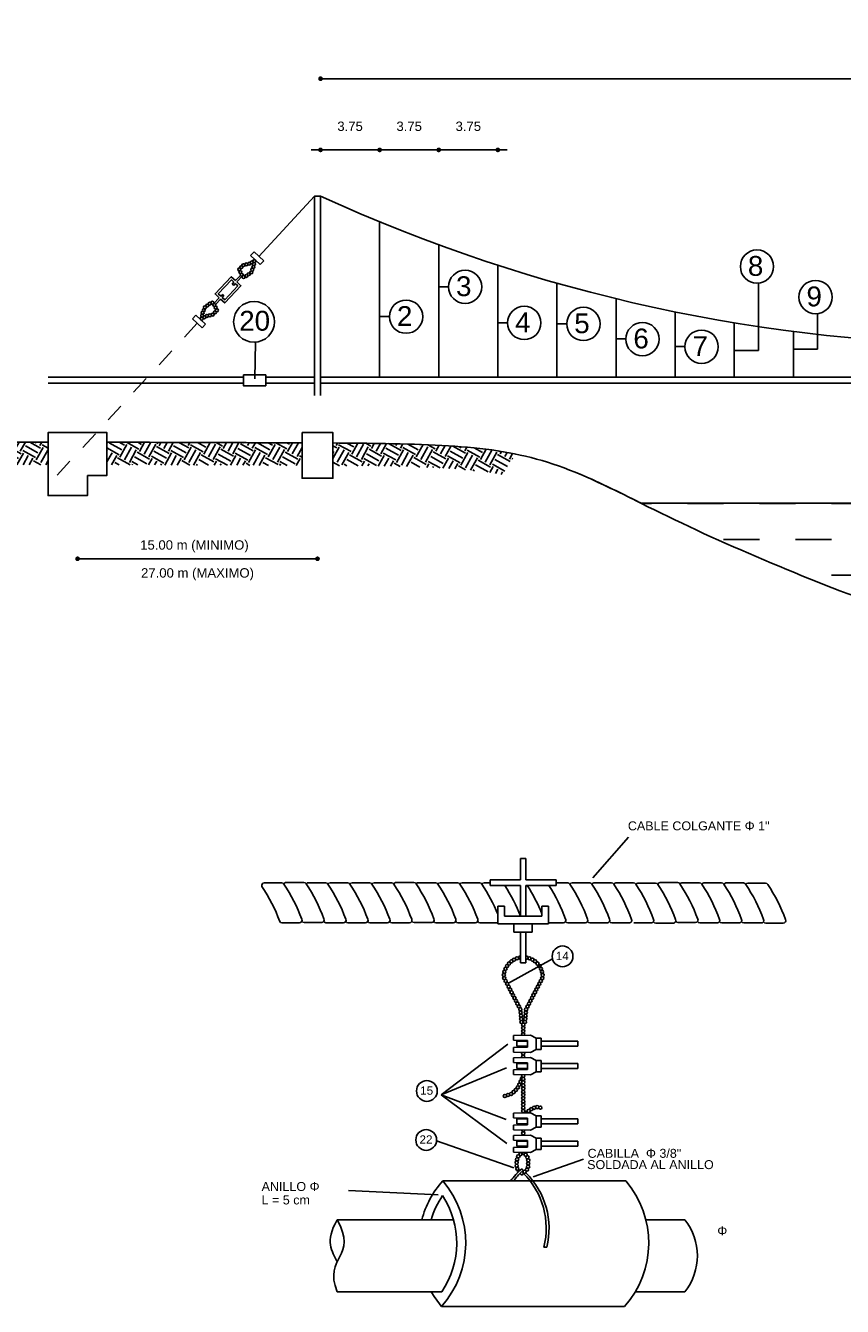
# Model space of a CAD drawing. Header units: metres. Extents: x 2644 to 4131, y 3282 to 4383.
# Tile 43 of 53: x 3104.68 to 3109.03, y 4365.51 to 4372.33. Entities that reach past the tile are written whole.
import ezdxf

# ---------------------------------------------------------------- set-up
doc = ezdxf.new("R2010")
doc.units = ezdxf.units.M
doc.linetypes.add('ACAD_ISO03W100', pattern=[30, 12, -18])
doc.styles.get("Standard").update_dxf_attribs({"font": 'arial.ttf'})
doc.dimstyles.new('gestion', dxfattribs={"dimscale": 0, "dimtxt": 0.025, "dimasz": 0.025, "dimexe": 0.02, "dimexo": 0.07, "dimgap": 0.01, "dimtad": 2, "dimtih": 1, "dimtoh": 1, "dimzin": 0, "dimdsep": 46, "dimtxsty": 'Standard', "dimblk": 'DOT', "dimcen": 0, "dimse1": 1, "dimse2": 1, "dimadec": 0, "dimazin": 0, "dimtm": 1e-09, "dimtfac": 1, "dimtix": 1, "dimtmove": 1, "dimatfit": 0, "dimldrblk": 'DOTSMALL', "dimfxl": 1, "dimtolj": 1, "dimtzin": 0, "dimarcsym": 2})
pattern_1 = [(241, (1856.93746, 2988.63538), (0.0298835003, -0.1042161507), [0.076661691, -0.076661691]), (241, (1856.962604, 2988.62144), (0.0298835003, -0.1042161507), [0.076661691, -0.076661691]), (241, (1856.98775, 2988.6075), (0.0298835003, -0.1042161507), [0.076661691, -0.076661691]), (331, (1856.99148, 2988.59448), (0.1042161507, 0.0298835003), [0.076661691, -0.076661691]), (331, (1856.977546, 2988.56933), (0.1042161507, 0.0298835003), [0.076661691, -0.076661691]), (331, (1856.96361, 2988.54419), (0.1042161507, 0.0298835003), [0.076661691, -0.076661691])]

# ---------------------------------------------------------------- blocks, each defined once
blk = doc.blocks.new('_Dot')
at = {"color": 0, "linetype": 'ByBlock', "lineweight": -2}
blk.add_line((-0.5, 0), (-1, 0), dxfattribs=at)
at = {"color": 0, "linetype": 'ByBlock', "const_width": 0.5}
blk.add_lwpolyline([(-0.25, 0, 1), (0.25, 0, 1)], format="xyb", close=True, dxfattribs=at)
blk = doc.blocks.new('*D413')
at = {"color": 0, "lineweight": -2, "transparency": 16777216}
blk.add_line((3106.2729, 4372.0477), (3113.4665, 4372.0477), dxfattribs=at)
at = {"layer": 'Defpoints', "color": 0, "transparency": 16777216}
for p in [(3113.4915, 4372.0477), (3106.2479, 4369.929), (3113.4915, 4369.929)]:
    blk.add_point(p, dxfattribs=at)
at = {"color": 0, "lineweight": -2, "transparency": 16777216, "xscale": 0.025, "yscale": 0.025, "zscale": 0.025, "rotation": 180}
blk.add_blockref('_Dot', (3106.2479, 4372.0477), dxfattribs=at)
at = {"color": 0, "lineweight": -2, "transparency": 16777216, "xscale": 0.025, "yscale": 0.025, "zscale": 0.025}
blk.add_blockref('_Dot', (3113.4915, 4372.0477), dxfattribs=at)
at = {"color": 0, "transparency": 16777216, "insert": (3109.8697, 4372.1732), "char_height": 0.05, "attachment_point": 5}
blk.add_mtext('\\A1;90 +- 3.00 mts', dxfattribs=at)
blk = doc.blocks.new('_DotSmall')
at = {"color": 0, "linetype": 'ByBlock', "const_width": 0.5}
blk.add_lwpolyline([(-0.0625, 0, 1), (0.0625, 0, 1)], format="xyb", close=True, dxfattribs=at)
blk = doc.blocks.new('*D429')
at = {"color": 0, "lineweight": -2, "transparency": 16777216}
for p, q in [((3106.2229, 4371.6684), (3106.1979, 4371.6684)), ((3106.2479, 4371.6684), (3106.5628, 4371.6684)), ((3106.5878, 4371.6684), (3106.6128, 4371.6684))]:
    blk.add_line(p, q, dxfattribs=at)
at = {"layer": 'Defpoints', "color": 0, "transparency": 16777216}
for p in [(3106.5628, 4371.6684), (3106.2479, 4369.929), (3106.5628, 4369.929)]:
    blk.add_point(p, dxfattribs=at)
at = {"color": 0, "lineweight": -2, "transparency": 16777216, "xscale": 0.025, "yscale": 0.025, "zscale": 0.025}
blk.add_blockref('_Dot', (3106.2479, 4371.6684), dxfattribs=at)
at = {"color": 0, "lineweight": -2, "transparency": 16777216, "xscale": 0.025, "yscale": 0.025, "zscale": 0.025, "rotation": 180}
blk.add_blockref('_Dot', (3106.5628, 4371.6684), dxfattribs=at)
at = {"color": 0, "transparency": 16777216, "insert": (3106.4054, 4371.7939), "char_height": 0.05, "attachment_point": 5}
blk.add_mtext('\\A1;3.75', dxfattribs=at)
blk = doc.blocks.new('*D430')
at = {"color": 0, "lineweight": -2, "transparency": 16777216}
for p, q in [((3106.5378, 4371.6684), (3106.5128, 4371.6684)), ((3106.5628, 4371.6684), (3106.8778, 4371.6684)), ((3106.9028, 4371.6684), (3106.9278, 4371.6684))]:
    blk.add_line(p, q, dxfattribs=at)
at = {"layer": 'Defpoints', "color": 0, "transparency": 16777216}
for p in [(3106.8778, 4371.6684), (3106.5628, 4369.929), (3106.8778, 4369.929)]:
    blk.add_point(p, dxfattribs=at)
at = {"color": 0, "lineweight": -2, "transparency": 16777216, "xscale": 0.025, "yscale": 0.025, "zscale": 0.025}
blk.add_blockref('_Dot', (3106.5628, 4371.6684), dxfattribs=at)
at = {"color": 0, "lineweight": -2, "transparency": 16777216, "xscale": 0.025, "yscale": 0.025, "zscale": 0.025, "rotation": 180}
blk.add_blockref('_Dot', (3106.8778, 4371.6684), dxfattribs=at)
at = {"color": 0, "transparency": 16777216, "insert": (3106.7203, 4371.7939), "char_height": 0.05, "attachment_point": 5}
blk.add_mtext('\\A1;3.75', dxfattribs=at)
blk = doc.blocks.new('*D431')
at = {"color": 0, "lineweight": -2, "transparency": 16777216}
for p, q in [((3106.8528, 4371.6684), (3106.8278, 4371.6684)), ((3106.8778, 4371.6684), (3107.1927, 4371.6684)), ((3107.2177, 4371.6684), (3107.2427, 4371.6684))]:
    blk.add_line(p, q, dxfattribs=at)
at = {"layer": 'Defpoints', "color": 0, "transparency": 16777216}
for p in [(3107.1927, 4371.6684), (3106.8778, 4369.929), (3107.1927, 4369.929)]:
    blk.add_point(p, dxfattribs=at)
at = {"color": 0, "lineweight": -2, "transparency": 16777216, "xscale": 0.025, "yscale": 0.025, "zscale": 0.025}
blk.add_blockref('_Dot', (3106.8778, 4371.6684), dxfattribs=at)
at = {"color": 0, "lineweight": -2, "transparency": 16777216, "xscale": 0.025, "yscale": 0.025, "zscale": 0.025, "rotation": 180}
blk.add_blockref('_Dot', (3107.1927, 4371.6684), dxfattribs=at)
at = {"color": 0, "transparency": 16777216, "insert": (3107.0353, 4371.7939), "char_height": 0.05, "attachment_point": 5}
blk.add_mtext('\\A1;3.75', dxfattribs=at)
blk = doc.blocks.new('*D664')
at = {"color": 0, "lineweight": -2, "transparency": 16777216}
blk.add_line((3104.9784, 4369.4897), (3106.2069, 4369.4897), dxfattribs=at)
at = {"layer": 'Defpoints', "color": 0, "transparency": 16777216}
for p in [(3104.9534, 4370.1625), (3106.2319, 4370.1625), (3106.2319, 4369.4897)]:
    blk.add_point(p, dxfattribs=at)
at = {"color": 0, "lineweight": -2, "transparency": 16777216, "xscale": 0.025, "yscale": 0.025, "zscale": 0.025, "rotation": 180}
blk.add_blockref('_Dot', (3104.9534, 4369.4897), dxfattribs=at)
at = {"color": 0, "lineweight": -2, "transparency": 16777216, "xscale": 0.025, "yscale": 0.025, "zscale": 0.025}
blk.add_blockref('_Dot', (3106.2319, 4369.4897), dxfattribs=at)
at = {"color": 0, "transparency": 16777216, "insert": (3105.5926, 4369.4069), "char_height": 0.05, "attachment_point": 5}
blk.add_mtext('\\A1;27.00 m (MAXIMO)', dxfattribs=at)

msp = doc.modelspace()

# ---------------------------------------------------------------- hatches: boundary and pattern name
at = {"transparency": 33554687}
h = msp.add_hatch(dxfattribs=at)
h.set_pattern_fill('EARTH', color=256, scale=0.012073, angle=241)
h.set_pattern_definition(pattern_1)
edge = h.paths.add_edge_path()
edge.add_spline(control_points=[(3104.7968, 4370.1113), (3104.6405, 4370.1114), (3104.4594, 4370.1115), (3104.2472, 4370.1115)], knot_values=[0, 0, 0, 0, 0.223346, 0.223346, 0.223346, 0.223346], degree=3, periodic=0)
edge.add_line((3104.2472, 4370.1115), (3104.2472, 4369.9908))
edge.add_spline(control_points=[(3104.2472, 4369.9908), (3104.4387, 4369.9908), (3104.6048, 4369.9907), (3104.7659, 4369.9906), (3104.7814, 4369.9906), (3104.7967, 4369.9905)], knot_values=[0, 0, 0, 0, 0.201552, 0.201552, 0.223346, 0.223346, 0.223346, 0.223346], degree=3, periodic=0)
edge.add_line((3104.7968, 4369.9905), (3104.7968, 4370.1113))
h = msp.add_hatch(dxfattribs=at)
h.set_pattern_fill('EARTH', color=256, scale=0.012073, angle=241)
h.set_pattern_definition(pattern_1)
edge = h.paths.add_edge_path()
edge.add_spline(control_points=[(3106.1494, 4370.1075), (3106.0418, 4370.1079), (3105.765, 4370.1085), (3105.4452, 4370.1101), (3105.11, 4370.1108)], knot_values=[0.391055, 0.391055, 0.391055, 0.391055, 0.816754, 1.425699, 1.425699, 1.425699, 1.425699], degree=3, periodic=0)
edge.add_line((3105.11, 4370.1108), (3105.11, 4369.9901))
edge.add_spline(control_points=[(3105.11, 4369.9901), (3105.2208, 4369.9898), (3105.3155, 4369.9896), (3105.5658, 4369.9888), (3105.6875, 4369.9882), (3105.9252, 4369.9874), (3106.0404, 4369.9871), (3106.149, 4369.9868)], knot_values=[0.391202, 0.391202, 0.391202, 0.391202, 0.592546, 0.592546, 0.995527, 0.995527, 1.425699, 1.425699, 1.425699, 1.425699], degree=3, periodic=0)
edge.add_line((3106.1494, 4369.9868), (3106.1494, 4370.1075))
h = msp.add_hatch(dxfattribs=at)
h.set_pattern_fill('EARTH', color=256, scale=0.012073, angle=241)
h.set_pattern_definition(pattern_1)
edge = h.paths.add_edge_path()
edge.add_spline(control_points=[(3107.2885, 4370.0473), (3107.2367, 4370.058), (3107.022, 4370.0928), (3106.7038, 4370.1034), (3106.3976, 4370.1062), (3106.3143, 4370.1067)], knot_values=[1.649805, 1.649805, 1.649805, 1.649805, 1.976795, 2.976795, 3.32699, 3.32699, 3.32699, 3.32699], degree=3, periodic=0)
edge.add_line((3106.3143, 4370.1067), (3106.3143, 4369.986))
edge.add_spline(control_points=[(3106.3143, 4369.986), (3106.4384, 4369.9852), (3106.5538, 4369.9841), (3106.7692, 4369.9793), (3106.8689, 4369.9754), (3107.0525, 4369.9619), (3107.136, 4369.9524), (3107.2158, 4369.9383), (3107.2171, 4369.9381), (3107.2185, 4369.9378)], knot_values=[1.650847, 1.650847, 1.650847, 1.650847, 2.174145, 2.174145, 2.698486, 2.698486, 3.216199, 3.216199, 3.22529, 3.22529, 3.22529, 3.22529], degree=3, periodic=0)
edge.add_line((3107.2185, 4369.9378), (3107.2885, 4370.0473))
h = msp.add_hatch()
h.set_pattern_fill('DASH', color=256, scale=0.060364, angle=180)
h.set_pattern_definition([(180, (-2059.17776, -1352.8188), (-0.191654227, -0.191654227), [0.191654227, -0.191654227])])
edge = h.paths.add_edge_path()
edge.add_spline(control_points=[(3107.956, 4369.7855), (3108.014, 4369.7566), (3108.264, 4369.632), (3108.779, 4369.4094), (3109.3133, 4369.197), (3109.6697, 4369.1565), (3109.8697, 4369.1521)], knot_values=[4.68403, 4.68403, 4.68403, 4.68403, 5, 6, 7, 7.550048, 7.550048, 7.550048, 7.550048], degree=3, periodic=0)
edge.add_spline(control_points=[(3109.8697, 4369.1521), (3110.0697, 4369.1565), (3110.4261, 4369.197), (3110.9604, 4369.4094), (3111.4754, 4369.632), (3111.7255, 4369.7566), (3111.7834, 4369.7855)], knot_values=[4.68403, 4.68403, 4.68403, 4.68403, 5.234078, 6.234078, 7.234078, 7.550048, 7.550048, 7.550048, 7.550048], degree=3, periodic=0)
edge.add_line((3111.7834, 4369.7855), (3107.956, 4369.7855))

# ---------------------------------------------------------------- linework, layer by layer
for p, q in [((3106.2159, 4371.4223), (3105.9195, 4371.1008)), ((3106.2159, 4370.3599), (3106.2159, 4371.4223)), ((3106.2159, 4371.4223), (3106.2479, 4371.4223)), ((3106.2479, 4370.3599), (3106.2479, 4371.4223)), ((3106.5628, 4370.4572), (3106.5628, 4371.2851)), ((3106.8778, 4370.4572), (3106.8778, 4371.1625)), ((3105.8938, 4371.1251), (3105.8755, 4371.1057)), ((3105.8755, 4371.1057), (3105.9269, 4371.0571)), ((3105.9452, 4371.0765), (3105.8938, 4371.1251)), ((3105.9269, 4371.0571), (3105.9452, 4371.0765)), ((3107.1927, 4370.4572), (3107.1927, 4371.0537)), ((3105.7865, 4370.963), (3105.7769, 4370.9532)), ((3105.8213, 4370.9986), (3105.7949, 4370.9716)), ((3105.8327, 4370.9966), (3105.8019, 4370.965)), ((3107.5077, 4370.4572), (3107.5077, 4370.9581)), ((3108.5816, 4370.9586), (3108.5816, 4370.6001)), ((3105.717, 4370.8889), (3105.7266, 4370.8987)), ((3105.724, 4370.8822), (3105.7336, 4370.8921)), ((3105.7935, 4370.9564), (3105.7839, 4370.9466)), ((3106.9297, 4370.9396), (3106.8778, 4370.9396)), ((3105.6779, 4370.8487), (3105.7086, 4370.8802)), ((3105.6893, 4370.8467), (3105.7156, 4370.8736)), ((3107.8226, 4370.4572), (3107.8226, 4370.8754)), ((3105.5836, 4370.7881), (3105.5653, 4370.7688)), ((3105.5653, 4370.7688), (3105.6167, 4370.7202)), ((3105.635, 4370.7396), (3105.5836, 4370.7881)), ((3106.6148, 4370.7806), (3106.5628, 4370.7806)), ((3108.1375, 4370.4572), (3108.1375, 4370.8052)), ((3108.8966, 4370.7963), (3108.8966, 4370.6074)), ((3105.6167, 4370.7202), (3105.635, 4370.7396)), ((3107.2447, 4370.7471), (3107.1927, 4370.7471)), ((3107.5596, 4370.742), (3107.5077, 4370.742)), ((3108.4525, 4370.4572), (3108.4525, 4370.7471)), ((3108.7674, 4370.4572), (3108.7674, 4370.7009)), ((3105.902, 4370.6437), (3105.8986, 4370.4477)), ((3107.8746, 4370.661), (3107.8226, 4370.661)), ((3108.1895, 4370.6205), (3108.1375, 4370.6205)), ((3108.5816, 4370.6001), (3108.4525, 4370.6001)), ((3108.8966, 4370.6074), (3108.7674, 4370.6074)), ((3104.7966, 4370.4572), (3105.8367, 4370.4572)), ((3104.7966, 4370.4251), (3105.8367, 4370.4251)), ((3105.9564, 4370.4572), (3106.2159, 4370.4572)), ((3105.9564, 4370.4251), (3106.2159, 4370.4251)), ((3106.2479, 4370.4572), (3109.9673, 4370.4572)), ((3106.2479, 4370.4572), (3106.9953, 4370.4572)), ((3106.2479, 4370.4251), (3109.9673, 4370.4251)), ((3107.6987, 4367.7891), (3107.8896, 4368.0063)), ((3107.3135, 4367.8935), (3107.3135, 4367.7787)), ((3107.3135, 4367.8935), (3107.3413, 4367.8935)), ((3107.3413, 4367.8935), (3107.3413, 4367.7787)), ((3107.1517, 4367.7787), (3107.3135, 4367.7787)), ((3107.1517, 4367.7482), (3107.1517, 4367.7787)), ((3107.3413, 4367.7787), (3107.5031, 4367.7787)), ((3107.5031, 4367.7482), (3107.5031, 4367.7787)), ((3107.1517, 4367.7482), (3107.3135, 4367.7482)), ((3107.3135, 4367.7482), (3107.3135, 4367.5848)), ((3107.3413, 4367.7482), (3107.3413, 4367.5848)), ((3107.3413, 4367.7482), (3107.5031, 4367.7482)), ((3107.2274, 4367.6391), (3107.1925, 4367.6391)), ((3107.1925, 4367.6391), (3107.1925, 4367.5454)), ((3107.2274, 4367.5848), (3107.2274, 4367.6391)), ((3107.4274, 4367.5848), (3107.4274, 4367.6391)), ((3107.4274, 4367.6391), (3107.4623, 4367.6391)), ((3107.4623, 4367.6391), (3107.4623, 4367.5454)), ((3107.2274, 4367.5848), (3107.4274, 4367.5848)), ((3107.3135, 4367.5848), (3107.3413, 4367.5848)), ((3107.4623, 4367.5454), (3107.1925, 4367.5454)), ((3107.2785, 4367.5454), (3107.2785, 4367.5008)), ((3107.3764, 4367.5008), (3107.2785, 4367.5008)), ((3107.3135, 4367.5008), (3107.3135, 4367.3371)), ((3107.3413, 4367.5008), (3107.3413, 4367.3371)), ((3107.3764, 4367.5454), (3107.3764, 4367.5008)), ((3107.2495, 4367.2291), (3107.4835, 4367.3588)), ((3107.3413, 4367.3371), (3107.3135, 4367.3371)), ((3107.2763, 4366.9496), (3107.3666, 4366.9517)), ((3107.2763, 4366.9248), (3107.2763, 4366.9496)), ((3107.3666, 4366.9517), (3107.3977, 4366.9354)), ((3107.3977, 4366.8751), (3107.3977, 4366.9354)), ((3107.3977, 4366.9354), (3107.4235, 4366.9354)), ((3107.4235, 4366.9354), (3107.4235, 4366.8751)), ((3106.8905, 4366.6335), (3107.2465, 4366.9029)), ((3107.2763, 4366.9248), (3107.3515, 4366.9222)), ((3107.2763, 4366.8857), (3107.3515, 4366.8882)), ((3107.2763, 4366.8608), (3107.2763, 4366.8857)), ((3107.3515, 4366.9186), (3107.2936, 4366.9186)), ((3107.2936, 4366.8926), (3107.2936, 4366.9186)), ((3107.2936, 4366.8926), (3107.3515, 4366.8926)), ((3107.3515, 4366.8882), (3107.3515, 4366.9222)), ((3107.3666, 4366.8587), (3107.3977, 4366.8751)), ((3107.3977, 4366.8751), (3107.4235, 4366.8751)), ((3107.6192, 4366.9186), (3107.4235, 4366.9186)), ((3107.4235, 4366.8926), (3107.6192, 4366.8926)), ((3107.6192, 4366.9186), (3107.6192, 4366.8926)), ((3107.2763, 4366.8608), (3107.3666, 4366.8587)), ((3107.2763, 4366.8306), (3107.3666, 4366.8326)), ((3107.2763, 4366.8057), (3107.2763, 4366.8306)), ((3107.2763, 4366.8057), (3107.3515, 4366.8032)), ((3107.3515, 4366.7995), (3107.2936, 4366.7995)), ((3107.2936, 4366.7736), (3107.2936, 4366.7995)), ((3107.3515, 4366.7691), (3107.3515, 4366.8032)), ((3107.3666, 4366.8326), (3107.3977, 4366.8163)), ((3107.3977, 4366.756), (3107.3977, 4366.8163)), ((3107.3977, 4366.8163), (3107.4235, 4366.8163)), ((3107.4235, 4366.8163), (3107.4235, 4366.756)), ((3107.6192, 4366.7995), (3107.4235, 4366.7995)), ((3107.6192, 4366.7995), (3107.6192, 4366.7736)), ((3106.8905, 4366.6335), (3107.2394, 4366.7779)), ((3107.2763, 4366.7666), (3107.3515, 4366.7691)), ((3107.2763, 4366.7417), (3107.2763, 4366.7666)), ((3107.2763, 4366.7417), (3107.3666, 4366.7396)), ((3107.2936, 4366.7736), (3107.3515, 4366.7736)), ((3107.3666, 4366.7396), (3107.3977, 4366.756)), ((3107.3977, 4366.756), (3107.4235, 4366.756)), ((3107.4235, 4366.7736), (3107.6192, 4366.7736)), ((3106.8905, 4366.6335), (3107.2412, 4366.3748)), ((3106.8905, 4366.6335), (3107.2377, 4366.5016)), ((3107.2763, 4366.5357), (3107.3666, 4366.5378)), ((3107.2763, 4366.5109), (3107.2763, 4366.5357)), ((3107.3666, 4366.5378), (3107.3977, 4366.5215)), ((3107.2763, 4366.5109), (3107.3515, 4366.5083)), ((3107.2763, 4366.4718), (3107.3515, 4366.4743)), ((3107.2763, 4366.4469), (3107.2763, 4366.4718)), ((3107.3515, 4366.5047), (3107.2936, 4366.5047)), ((3107.2936, 4366.4788), (3107.2936, 4366.5047)), ((3107.2936, 4366.4788), (3107.3515, 4366.4788)), ((3107.3515, 4366.4743), (3107.3515, 4366.5083)), ((3107.3666, 4366.4448), (3107.3977, 4366.4612)), ((3107.3977, 4366.4612), (3107.3977, 4366.5215)), ((3107.3977, 4366.5215), (3107.4235, 4366.5215)), ((3107.3977, 4366.4612), (3107.4235, 4366.4612)), ((3107.4235, 4366.5215), (3107.4235, 4366.4612)), ((3107.6192, 4366.5047), (3107.4235, 4366.5047)), ((3107.4235, 4366.4788), (3107.6192, 4366.4788)), ((3107.6192, 4366.5047), (3107.6192, 4366.4788)), ((3107.2779, 4366.2435), (3106.8658, 4366.3874)), ((3107.2763, 4366.4469), (3107.3666, 4366.4448)), ((3107.2763, 4366.4167), (3107.3666, 4366.4187)), ((3107.2763, 4366.3918), (3107.2763, 4366.4167)), ((3107.2763, 4366.3918), (3107.3515, 4366.3893)), ((3107.3515, 4366.3856), (3107.2936, 4366.3856)), ((3107.2936, 4366.3597), (3107.2936, 4366.3856)), ((3107.3515, 4366.3552), (3107.3515, 4366.3893)), ((3107.3666, 4366.4187), (3107.3977, 4366.4024)), ((3107.3977, 4366.3421), (3107.3977, 4366.4024)), ((3107.3977, 4366.4024), (3107.4235, 4366.4024)), ((3107.4235, 4366.4024), (3107.4235, 4366.3421)), ((3107.6192, 4366.3856), (3107.4235, 4366.3856)), ((3107.6192, 4366.3856), (3107.6192, 4366.3597)), ((3107.2763, 4366.3527), (3107.3515, 4366.3552)), ((3107.2763, 4366.3278), (3107.2763, 4366.3527)), ((3107.2763, 4366.3278), (3107.3666, 4366.3258)), ((3107.2936, 4366.3597), (3107.3515, 4366.3597)), ((3107.3666, 4366.3258), (3107.3977, 4366.3421)), ((3107.3977, 4366.3421), (3107.4235, 4366.3421)), ((3107.4235, 4366.3597), (3107.6192, 4366.3597)), ((3107.381, 4366.1966), (3107.6486, 4366.2909)), ((3106.3972, 4366.1233), (3106.875, 4366.1005)), ((3106.8989, 4366.1747), (3107.874, 4366.1747)), ((3106.3366, 4365.9677), (3106.9568, 4365.9677)), ((3107.9811, 4365.9677), (3108.1895, 4365.9677)), ((3107.4381, 4365.8212), (3107.453, 4365.8212)), ((3106.3366, 4365.5841), (3106.8935, 4365.5841)), ((3107.925, 4365.5841), (3108.1895, 4365.5841)), ((3106.8928, 4365.5061), (3107.8679, 4365.5061))]:
    msp.add_line(p, q)
at = {"linetype": 'ACAD_ISO03W100', "ltscale": 0.0005}
msp.add_line((3105.591, 4370.7445), (3104.7968, 4369.883), dxfattribs=at)
at = {"color": 7, "lineweight": 0}
for p, q in [((3111.7834, 4369.7855), (3107.956, 4369.7855)), ((3107.956, 4369.7855), (3111.7834, 4369.7855))]:
    msp.add_line(p, q, dxfattribs=at)
for points in [[(3105.7086, 4370.8802), (3105.6864, 4370.9012), (3105.7727, 4370.9926), (3105.7949, 4370.9716)], [(3105.717, 4370.8889), (3105.7034, 4370.9017), (3105.7732, 4370.9756), (3105.7865, 4370.963)], [(3105.8019, 4370.965), (3105.8241, 4370.9441), (3105.7378, 4370.8527), (3105.7156, 4370.8736)], [(3105.7935, 4370.9564), (3105.8071, 4370.9436), (3105.7373, 4370.8697), (3105.724, 4370.8822)], [(3105.7336, 4370.8921), (3105.7266, 4370.8987)], [(3105.7769, 4370.9532), (3105.7839, 4370.9466)], [(3105.0056, 4369.9343), (3105.0056, 4369.8263), (3104.7968, 4369.8263), (3104.7968, 4370.1625), (3105.0056, 4370.1625)], [(3104.7968, 4369.9343), (3104.7968, 4370.1625), (3105.11, 4370.1625), (3105.11, 4369.9343), (3105.0056, 4369.9343)], [(3105.0056, 4369.9343), (3105.0056, 4369.8263), (3104.7968, 4369.8263), (3104.7968, 4370.1625), (3105.0056, 4370.1625)], [(3104.7968, 4369.9343), (3104.7968, 4370.1625), (3105.11, 4370.1625), (3105.11, 4369.9343), (3105.0056, 4369.9343)], [(3105.9475, 4367.763), (3106.0415, 4367.763)], [(3106.0657, 4367.7653), (3106.1597, 4367.7653)], [(3106.182, 4367.7637), (3106.276, 4367.7637)], [(3106.2992, 4367.7635), (3106.3932, 4367.7635)], [(3106.4163, 4367.7633), (3106.5103, 4367.7633)], [(3106.5333, 4367.7628), (3106.6273, 4367.7628)], [(3106.6515, 4367.7651), (3106.7455, 4367.7651)], [(3106.7678, 4367.7635), (3106.8618, 4367.7635)], [(3106.885, 4367.7633), (3106.979, 4367.7633)], [(3107.0021, 4367.7631), (3107.0961, 4367.7631)], [(3107.1191, 4367.7627), (3107.1517, 4367.7627)], [(3107.5031, 4367.7632), (3107.5648, 4367.7632)], [(3107.5879, 4367.763), (3107.6819, 4367.763)], [(3107.7049, 4367.7625), (3107.7989, 4367.7625)], [(3107.8221, 4367.7623), (3107.9161, 4367.7623)], [(3107.9391, 4367.7618), (3108.0331, 4367.7618)], [(3108.0572, 4367.764), (3108.1512, 4367.764)], [(3108.1736, 4367.7625), (3108.2675, 4367.7625)], [(3108.2907, 4367.7623), (3108.3847, 4367.7623)], [(3108.4079, 4367.7621), (3108.5019, 4367.7621)], [(3108.5249, 4367.7616), (3108.6189, 4367.7616)], [(3106.1363, 4367.55), (3106.0423, 4367.55)], [(3106.2544, 4367.5522), (3106.1604, 4367.5522)], [(3106.3707, 4367.5506), (3106.2768, 4367.5506)], [(3106.4879, 4367.5505), (3106.3939, 4367.5505)], [(3106.6051, 4367.5503), (3106.5111, 4367.5503)], [(3106.7221, 4367.5498), (3106.6281, 4367.5498)], [(3106.8402, 4367.552), (3106.7462, 4367.552)], [(3106.9565, 4367.5505), (3106.8626, 4367.5505)], [(3107.0737, 4367.5503), (3106.9797, 4367.5503)], [(3107.1909, 4367.5501), (3107.0969, 4367.5501)], [(3107.5424, 4367.5503), (3107.4623, 4367.5503)], [(3107.6595, 4367.5501), (3107.5655, 4367.5501)], [(3107.7767, 4367.5499), (3107.6827, 4367.5499)], [(3107.8937, 4367.5494), (3107.7997, 4367.5494)], [(3108.0108, 4367.5492), (3107.9169, 4367.5492)], [(3108.1278, 4367.5487), (3108.0339, 4367.5487)], [(3108.246, 4367.551), (3108.152, 4367.551)], [(3108.3623, 4367.5494), (3108.2683, 4367.5494)], [(3108.4795, 4367.5493), (3108.3855, 4367.5493)], [(3108.5966, 4367.5491), (3108.5027, 4367.5491)], [(3108.7136, 4367.5486), (3108.6197, 4367.5486)]]:
    msp.add_lwpolyline(points)
for points in [[(3105.8367, 4370.469), (3105.9564, 4370.469), (3105.9564, 4370.4118), (3105.8367, 4370.4118)], [(3106.1494, 4370.1625), (3106.3143, 4370.1625), (3106.3143, 4369.9192), (3106.1494, 4369.9192)]]:
    msp.add_lwpolyline(points, close=True)
for centre, radius in [((3108.5733, 4371.0468), 0.0887), ((3105.8148, 4371.0316), 0.0079), ((3105.8148, 4371.0316), 0.0079), ((3105.8148, 4371.0316), 0.0079), ((3105.8148, 4371.0316), 0.0079), ((3105.8255, 4371.0432), 0.0079), ((3105.8255, 4371.0432), 0.0079), ((3105.8255, 4371.0432), 0.0079), ((3105.8368, 4371.0542), 0.0079), ((3105.8368, 4371.0542), 0.0079), ((3105.8368, 4371.0542), 0.0079), ((3105.8368, 4371.0542), 0.0079), ((3105.8521, 4371.0583), 0.0079), ((3105.8521, 4371.0583), 0.0079), ((3105.8521, 4371.0583), 0.0079), ((3105.8675, 4371.0616), 0.0079), ((3105.8815, 4371.0687), 0.0079), ((3105.8843, 4371.0304), 0.0079), ((3105.8906, 4371.0448), 0.0079), ((3105.8955, 4371.0759), 0.0079), ((3107.0184, 4370.9387), 0.0887), ((3105.8212, 4371.0172), 0.0079), ((3105.8212, 4371.0172), 0.0079), ((3105.8212, 4371.0172), 0.0079), ((3105.8532, 4370.9969), 0.0079), ((3105.8659, 4371.0063), 0.0079), ((3105.8659, 4371.0063), 0.0079), ((3105.8659, 4371.0063), 0.0079), ((3105.8659, 4371.0063), 0.0079), ((3105.8786, 4371.0157), 0.0079), ((3105.8786, 4371.0157), 0.0079), ((3105.8786, 4371.0157), 0.0079), ((3105.8786, 4371.0157), 0.0079), ((3108.8855, 4370.8843), 0.0887), ((3105.6263, 4370.8149), 0.0079), ((3105.632, 4370.8296), 0.0079), ((3105.632, 4370.8296), 0.0079), ((3105.632, 4370.8296), 0.0079), ((3105.632, 4370.8296), 0.0079), ((3105.6446, 4370.839), 0.0079), ((3105.6573, 4370.8484), 0.0079), ((3105.6894, 4370.828), 0.0079), ((3105.6894, 4370.828), 0.0079), ((3105.6894, 4370.828), 0.0079), ((3105.6957, 4370.8136), 0.0079), ((3105.6957, 4370.8136), 0.0079), ((3105.6957, 4370.8136), 0.0079), ((3105.6957, 4370.8136), 0.0079), ((3105.8936, 4370.7522), 0.1088), ((3106.7035, 4370.7797), 0.0887), ((3107.3333, 4370.7463), 0.0887), ((3107.6483, 4370.7412), 0.0887), ((3105.615, 4370.7693), 0.0079), ((3105.6199, 4370.8005), 0.0079), ((3105.629, 4370.7765), 0.0079), ((3105.643, 4370.7837), 0.0079), ((3105.6584, 4370.787), 0.0079), ((3105.6584, 4370.787), 0.0079), ((3105.6584, 4370.787), 0.0079), ((3105.6737, 4370.791), 0.0079), ((3105.6737, 4370.791), 0.0079), ((3105.6737, 4370.791), 0.0079), ((3105.6737, 4370.791), 0.0079), ((3105.685, 4370.8021), 0.0079), ((3105.685, 4370.8021), 0.0079), ((3105.685, 4370.8021), 0.0079), ((3107.9632, 4370.6602), 0.0887), ((3108.2781, 4370.6196), 0.0887), ((3107.5374, 4367.3713), 0.0553), ((3107.2521, 4367.3329), 0.00851), ((3107.2646, 4367.3444), 0.00851), ((3107.2789, 4367.3536), 0.00851), ((3107.2945, 4367.3605), 0.00851), ((3107.3613, 4367.3605), 0.00851), ((3107.3769, 4367.3536), 0.00851), ((3107.3912, 4367.3444), 0.00851), ((3107.4038, 4367.3329), 0.00851), ((3107.2246, 4367.2719), 0.00851), ((3107.2276, 4367.2886), 0.00851), ((3107.2333, 4367.3047), 0.00851), ((3107.2415, 4367.3196), 0.00851), ((3107.4143, 4367.3196), 0.00851), ((3107.4225, 4367.3047), 0.00851), ((3107.4282, 4367.2886), 0.00851), ((3107.4312, 4367.2719), 0.00851), ((3107.2266, 4367.255), 0.00851), ((3107.2344, 4367.2399), 0.00851), ((3107.2422, 4367.2248), 0.00851), ((3107.2501, 4367.2097), 0.00851), ((3107.4058, 4367.2097), 0.00851), ((3107.4136, 4367.2248), 0.00851), ((3107.4214, 4367.2399), 0.00851), ((3107.4293, 4367.255), 0.00851), ((3107.2579, 4367.1946), 0.00851), ((3107.2657, 4367.1795), 0.00851), ((3107.2735, 4367.1644), 0.00851), ((3107.2814, 4367.1493), 0.00851), ((3107.2892, 4367.1342), 0.00851), ((3107.3666, 4367.1342), 0.00851), ((3107.3744, 4367.1493), 0.00851), ((3107.3823, 4367.1644), 0.00851), ((3107.3901, 4367.1795), 0.00851), ((3107.3979, 4367.1946), 0.00851), ((3107.297, 4367.1191), 0.00851), ((3107.3049, 4367.104), 0.00851), ((3107.3127, 4367.0889), 0.00851), ((3107.3142, 4367.0719), 0.00851), ((3107.3416, 4367.0719), 0.00851), ((3107.3431, 4367.0889), 0.00851), ((3107.3509, 4367.104), 0.00851), ((3107.3588, 4367.1191), 0.00851), ((3107.3158, 4367.055), 0.00851), ((3107.3173, 4367.038), 0.00851), ((3107.3188, 4367.0211), 0.00851), ((3107.3279, 4367.0067), 0.00851), ((3107.337, 4367.0211), 0.00851), ((3107.3385, 4367.038), 0.00851), ((3107.3401, 4367.055), 0.00851), ((3107.3279, 4366.9897), 0.00851), ((3107.3279, 4366.9727), 0.00851), ((3106.8145, 4366.6539), 0.0553), ((3107.2886, 4366.6596), 0.00851), ((3107.2993, 4366.6728), 0.00851), ((3107.3073, 4366.6878), 0.00851), ((3107.3279, 4366.7175), 0.00851), ((3107.3279, 4366.7005), 0.00851), ((3107.3279, 4366.6835), 0.00851), ((3107.3279, 4366.6665), 0.00851), ((3107.2304, 4366.627), 0.00851), ((3107.2466, 4366.6323), 0.00851), ((3107.2628, 4366.6376), 0.00851), ((3107.2763, 4366.6479), 0.00851), ((3107.3279, 4366.6495), 0.00851), ((3107.3279, 4366.6325), 0.00851), ((3107.3279, 4366.6154), 0.00851), ((3107.3279, 4366.5984), 0.00851), ((3107.3279, 4366.5814), 0.00851), ((3107.3279, 4366.5644), 0.00851), ((3107.3279, 4366.5474), 0.00851), ((3107.3565, 4366.5472), 0.00851), ((3107.3706, 4366.5568), 0.00851), ((3107.3859, 4366.5644), 0.00851), ((3107.4025, 4366.5679), 0.00851), ((3107.4192, 4366.5649), 0.00851), ((3106.8108, 4366.3929), 0.0553), ((3107.3279, 4366.4283), 0.00851), ((3107.3134, 4366.3173), 0.00851), ((3107.3405, 4366.3148), 0.00851), ((3107.2928, 4366.2555), 0.00851), ((3107.293, 4366.2725), 0.00851), ((3107.2953, 4366.2894), 0.00851), ((3107.3014, 4366.3053), 0.00851), ((3107.3502, 4366.3008), 0.00851), ((3107.3537, 4366.2504), 0.00851), ((3107.3543, 4366.2674), 0.00851), ((3107.3546, 4366.2844), 0.00851), ((3107.2965, 4366.2389), 0.00851), ((3107.3349, 4366.2233), 0.00851), ((3107.3478, 4366.2344), 0.00851)]:
    msp.add_circle(centre, radius)
for centre, radius, start, end in [((3109.8697, 4379.3113), 8.6807, 245.34053, 294.65947), ((3105.8931, 4371.0604), 0.0079, 169.24649, 119.11982), ((3105.8282, 4371.0031), 0.0079, 316.85033, 304.09781), ((3105.8384, 4370.9912), 0.0079, 136.85033, 124.09781), ((3105.6721, 4370.8541), 0.0079, 316.85033, 304.09781), ((3105.6823, 4370.8422), 0.0079, 136.85033, 124.09781), ((3105.6823, 4370.8422), 0.0079, 136.85033, 124.09781), ((3105.6823, 4370.8422), 0.0079, 136.85033, 124.09781), ((3105.6823, 4370.8422), 0.0079, 136.85033, 124.09781), ((3105.6174, 4370.7849), 0.0079, 349.24649, 299.11982), ((3105.9475, 4367.7499), 0.0131, 90, 206.88027), ((3106.0415, 4367.7499), 0.0131, 26.88027, 90), ((3106.0657, 4367.7522), 0.0131, 90, 163.79002), ((3105.339, 4367.2764), 0.8601, 19.88233, 33.8782), ((3106.1597, 4367.7522), 0.0131, 26.88027, 90), ((3106.182, 4367.7506), 0.0131, 90, 145.10051), ((3105.4572, 4367.2786), 0.8601, 19.88233, 33.8782), ((3106.276, 4367.7506), 0.0131, 26.88027, 90), ((3106.2992, 4367.7505), 0.0131, 90, 152.28059), ((3105.5735, 4367.2771), 0.8601, 19.88233, 33.8782), ((3106.3932, 4367.7505), 0.0131, 26.88027, 90), ((3106.4163, 4367.7503), 0.0131, 90, 152.1168), ((3105.6907, 4367.2769), 0.8601, 19.88233, 33.8782), ((3106.5103, 4367.7503), 0.0131, 26.88027, 90), ((3106.5333, 4367.7498), 0.0131, 90, 150.68142), ((3105.8078, 4367.2767), 0.8601, 19.88233, 33.8782), ((3106.6273, 4367.7498), 0.0131, 26.88027, 90), ((3106.6515, 4367.752), 0.0131, 90, 163.79002), ((3105.9248, 4367.2762), 0.8601, 19.88233, 33.8782), ((3106.7455, 4367.752), 0.0131, 26.88027, 90), ((3106.7678, 4367.7505), 0.0131, 90, 145.10051), ((3106.043, 4367.2785), 0.8601, 19.88233, 33.8782), ((3106.8618, 4367.7505), 0.0131, 26.88027, 90), ((3106.885, 4367.7503), 0.0131, 90, 152.28059), ((3106.1593, 4367.2769), 0.8601, 19.88233, 33.8782), ((3106.979, 4367.7503), 0.0131, 26.88027, 90), ((3107.0021, 4367.7501), 0.0131, 90, 152.1168), ((3106.2765, 4367.2767), 0.8601, 19.88233, 33.8782), ((3107.0961, 4367.7501), 0.0131, 26.88027, 90), ((3107.1191, 4367.7496), 0.0131, 90, 150.68142), ((3106.3936, 4367.2765), 0.8601, 21.75693, 33.8782), ((3107.5648, 4367.7501), 0.0131, 26.88027, 90), ((3107.5879, 4367.7499), 0.0131, 90, 152.1168), ((3106.8623, 4367.2766), 0.8601, 19.88233, 33.8782), ((3107.6819, 4367.7499), 0.0131, 26.88027, 90), ((3107.7049, 4367.7494), 0.0131, 90, 150.68142), ((3106.9794, 4367.2764), 0.8601, 19.88233, 33.8782), ((3107.7989, 4367.7494), 0.0131, 26.88027, 90), ((3107.8221, 4367.7492), 0.0131, 90, 152.1168), ((3107.0964, 4367.2759), 0.8601, 19.88233, 33.8782), ((3107.9161, 4367.7492), 0.0131, 26.88027, 90), ((3107.9391, 4367.7487), 0.0131, 90, 150.68142), ((3107.2136, 4367.2757), 0.8601, 19.88233, 33.8782), ((3108.0331, 4367.7487), 0.0131, 26.88027, 90), ((3108.0572, 4367.751), 0.0131, 90, 163.79002), ((3107.3306, 4367.2752), 0.8601, 19.88233, 33.8782), ((3108.1512, 4367.751), 0.0131, 26.88027, 90), ((3108.1736, 4367.7494), 0.0131, 90, 145.10051), ((3107.4488, 4367.2774), 0.8601, 19.88233, 33.8782), ((3108.2675, 4367.7494), 0.0131, 26.88027, 90), ((3108.2907, 4367.7493), 0.0131, 90, 152.28059), ((3107.5651, 4367.2759), 0.8601, 19.88233, 33.8782), ((3108.3847, 4367.7493), 0.0131, 26.88027, 90), ((3108.4079, 4367.7491), 0.0131, 90, 152.1168), ((3107.6822, 4367.2757), 0.8601, 19.88233, 33.8782), ((3108.5019, 4367.7491), 0.0131, 26.88027, 90), ((3108.5249, 4367.7486), 0.0131, 90, 150.68142), ((3107.7994, 4367.2755), 0.8601, 19.88233, 33.8782), ((3108.6189, 4367.7486), 0.0131, 26.88027, 90), ((3107.9164, 4367.275), 0.8601, 19.88233, 33.8782), ((3105.2218, 4367.2646), 0.8601, 19.88233, 33.8782), ((3106.5106, 4367.276), 0.8601, 21.03399, 33.29048), ((3106.6288, 4367.2783), 0.8601, 21.8039, 33.11079), ((3106.7451, 4367.2767), 0.8601, 19.88233, 33.23543), ((3106.0423, 4367.563), 0.0131, 206.88027, 270), ((3106.1363, 4367.563), 0.0131, 270, 26.88027), ((3106.1604, 4367.5653), 0.0131, 206.88027, 270), ((3106.2544, 4367.5653), 0.0131, 270, 26.88027), ((3106.2768, 4367.5637), 0.0131, 206.88027, 270), ((3106.3707, 4367.5637), 0.0131, 270, 26.88027), ((3106.3939, 4367.5635), 0.0131, 206.88027, 270), ((3106.4879, 4367.5635), 0.0131, 270, 26.88027), ((3106.5111, 4367.5633), 0.0131, 206.88027, 270), ((3106.6051, 4367.5633), 0.0131, 270, 26.88027), ((3106.6281, 4367.5628), 0.0131, 206.88027, 270), ((3106.7221, 4367.5628), 0.0131, 270, 26.88027), ((3106.7462, 4367.5651), 0.0131, 206.88027, 270), ((3106.8402, 4367.5651), 0.0131, 270, 26.88027), ((3106.8626, 4367.5635), 0.0131, 206.88027, 270), ((3106.9565, 4367.5635), 0.0131, 270, 26.88027), ((3106.9797, 4367.5634), 0.0131, 206.88027, 270), ((3107.0737, 4367.5634), 0.0131, 270, 26.88027), ((3107.0969, 4367.5632), 0.0131, 206.88027, 270), ((3107.5424, 4367.5634), 0.0131, 270, 26.88027), ((3107.5655, 4367.5632), 0.0131, 206.88027, 270), ((3107.6595, 4367.5632), 0.0131, 270, 26.88027), ((3107.6827, 4367.563), 0.0131, 206.88027, 270), ((3107.7767, 4367.563), 0.0131, 270, 26.88027), ((3107.7997, 4367.5625), 0.0131, 206.88027, 270), ((3107.8937, 4367.5625), 0.0131, 270, 26.88027), ((3108.0108, 4367.5623), 0.0131, 270, 26.88027), ((3108.0339, 4367.5618), 0.0131, 206.88027, 270), ((3108.1278, 4367.5618), 0.0131, 270, 26.88027), ((3108.152, 4367.5641), 0.0131, 206.88027, 270), ((3108.246, 4367.5641), 0.0131, 270, 26.88027), ((3108.2683, 4367.5625), 0.0131, 206.88027, 270), ((3108.3623, 4367.5625), 0.0131, 270, 26.88027), ((3108.3855, 4367.5623), 0.0131, 206.88027, 270), ((3108.4795, 4367.5623), 0.0131, 270, 26.88027), ((3108.5027, 4367.5621), 0.0131, 206.88027, 270), ((3108.5966, 4367.5621), 0.0131, 270, 26.88027), ((3108.6197, 4367.5616), 0.0131, 206.88027, 270), ((3108.7136, 4367.5616), 0.0131, 270, 26.88027), ((3107.311, 4367.3647), 0.00851, 72.57552, 287.42448), ((3107.3449, 4367.3647), 0.00851, 245.56151, 114.43849), ((3107.3279, 4366.9557), 0.00851, 326.51315, 216.1331), ((3107.3279, 4366.9217), 0.00851, 168.86539, 201.27744), ((3107.3279, 4366.8876), 0.00851, 143.96008, 183.35489), ((3107.3279, 4366.8876), 0.00851, 0.48874, 36.03992), ((3107.3279, 4366.9217), 0.00851, 338.72256, 7.29098), ((3107.3279, 4366.8536), 0.00851, 133.76739, 43.58636), ((3107.3279, 4366.8366), 0.00851, 326.51315, 216.1331), ((3107.3279, 4366.8026), 0.00851, 168.86539, 201.27744), ((3107.3279, 4366.8026), 0.00851, 338.72256, 7.29098), ((3107.321, 4366.719), 0.00851, 53.7518, 282.45329), ((3107.3279, 4366.7686), 0.00851, 143.96008, 183.35489), ((3107.3279, 4366.7345), 0.00851, 133.76739, 43.58636), ((3107.3279, 4366.7686), 0.00851, 0.48874, 36.03992), ((3107.3142, 4366.7034), 0.00851, 22.55025, 313.65484), ((3107.3279, 4366.5304), 0.00851, 51.68115, 130.96509), ((3107.3441, 4366.5356), 0.00851, 12.59696, 170.04928), ((3107.3279, 4366.4794), 0.00851, 184.03645, 225.03003), ((3107.3279, 4366.4794), 0.00851, 184.03645, 225.03003), ((3107.3279, 4366.5134), 0.00851, 207.96364, 328.19273), ((3107.3279, 4366.4964), 0.00851, 78.06305, 101.93695), ((3107.3279, 4366.4794), 0.00851, 318.8136, 355.96355), ((3107.3279, 4366.4794), 0.00851, 318.8136, 355.96355), ((3107.3279, 4366.4453), 0.00851, 175.95862, 1.39513), ((3107.3279, 4366.3943), 0.00851, 207.96364, 328.19273), ((3107.3279, 4366.4113), 0.00851, 51.68115, 130.96509), ((3107.3279, 4366.3603), 0.00851, 184.03645, 225.03003), ((3107.3279, 4366.3262), 0.00851, 175.95862, 1.39513), ((3107.3279, 4366.3603), 0.00851, 318.8136, 355.96355), ((3107.3052, 4366.2242), 0.00851, 49.59259, 218.10594), ((3107.3198, 4366.2155), 0.00851, 178.75125, 90.39253), ((3107.2785, 4365.8369), 0.5081, 138.33535, 165.08295), ((3106.5132, 4365.8439), 0.5081, 318.33535, 40.62116), ((3107.4883, 4365.8439), 0.5081, 318.33535, 40.62116), ((3107.2785, 4365.8369), 0.4605, 145.65938, 163.50148), ((3106.5132, 4365.8439), 0.4605, 325.65938, 33.29713), ((3107.9446, 4365.7759), 0.311, 321.92544, 38.07456), ((3107.2785, 4365.8369), 0.5081, 209.84253, 220.62116)]:
    msp.add_arc(centre, radius, start, end)
at = {"linetype": 'Continuous', "ltscale": 0.0001}
for centre, radius, start, end in [((3107.5932, 4365.9245), 0.4166, 131.0326, 143.09005), ((3107.6071, 4365.9239), 0.4155, 133.75442, 142.87097), ((3107.0488, 4365.9222), 0.4166, 47.61226, 49.43525), ((3107.0349, 4365.9215), 0.4155, 346.029, 45.06906), ((3107.0488, 4365.9222), 0.4166, 345.96982, 45.29515)]:
    msp.add_arc(centre, radius, start, end, dxfattribs=at)
for points in [[(3104.2472, 4370.1115), (3104.4594, 4370.1115), (3104.6405, 4370.1114), (3104.7968, 4370.1113)], [(3106.3366, 4365.5841), (3106.2616, 4365.7708), (3106.449, 4365.7708), (3106.3366, 4365.9677)], [(3106.3366, 4365.7431), (3106.3096, 4365.8023), (3106.2691, 4365.8495), (3106.3366, 4365.9677)]]:
    msp.add_open_spline(points, degree=3)
for points, knots in [([(3105.11, 4370.1108), (3105.4452, 4370.1101), (3105.765, 4370.1085), (3106.0418, 4370.1079), (3106.1494, 4370.1075)], [0.391055, 0.391055, 0.391055, 0.391055, 1, 1.425699, 1.425699, 1.425699, 1.425699]), ([(3106.3143, 4370.1067), (3106.3976, 4370.1062), (3106.7038, 4370.1034), (3107.1497, 4370.0885), (3107.5923, 4369.9796), (3108.1119, 4369.6977), (3108.779, 4369.4094), (3109.3133, 4369.197), (3109.6697, 4369.1565), (3109.8697, 4369.1521)], [1.649805, 1.649805, 1.649805, 1.649805, 2, 3, 4, 5, 6, 7, 7.550048, 7.550048, 7.550048, 7.550048]), ([(3106.3143, 4370.1067), (3106.3976, 4370.1062), (3106.7038, 4370.1034), (3107.1497, 4370.0885), (3107.5457, 4369.9911), (3107.8305, 4369.8482), (3107.956, 4369.7855)], [1.649805, 1.649805, 1.649805, 1.649805, 2, 3, 4, 4.68403, 4.68403, 4.68403, 4.68403])]:
    msp.add_open_spline(points, degree=3, knots=knots)

# ---------------------------------------------------------------- texts
for s, height, p in [('8', 0.1058, (3108.5248, 4370.9972)), ('3', 0.1058, (3106.9699, 4370.8891)), ('9', 0.1058, (3108.837, 4370.8346)), ('2', 0.1058, (3106.655, 4370.7301)), ('20', 0.10577, (3105.8148, 4370.705)), ('4', 0.1058, (3107.2848, 4370.6967)), ('5', 0.1058, (3107.5998, 4370.6916)), ('6', 0.1058, (3107.9147, 4370.6105)), ('7', 0.1058, (3108.2297, 4370.57)), ('15.00 m (MINIMO)', 0.05, (3105.2872, 4369.5383)), ('CABLE COLGANTE Φ 1"', 0.04772, (3107.8854, 4368.0426)), ('14', 0.04447, (3107.5018, 4367.3513)), ('15', 0.04447, (3106.7789, 4366.6339)), ('22', 0.04447, (3106.7752, 4366.373)), ('CABILLA  Φ 3/8"', 0.04772, (3107.6706, 4366.2978)), ('SOLDADA AL ANILLO', 0.04772, (3107.6686, 4366.2376)), ('ANILLO Φ ', 0.04772, (3105.9341, 4366.1211)), ('L = 5 cm', 0.04772, (3105.9341, 4366.0494)), (' Φ ', 0.04772, (3108.3433, 4365.8844))]:
    msp.add_text(s, height=height).set_placement(p)

# ---------------------------------------------------------------- dimensions: what is measured, and where the dimension line sits
for base, p1, p2, text, override, picture, middle in [((3113.4915, 4372.0477), (3106.2479, 4369.929), (3113.4915, 4369.929), '90 +- 3.00 mts', {"dimscale": 1, "dimtxt": 0.05, "dimgap": 0.1}, '*D413', (3109.8697, 4372.1732)), ((3106.5628, 4371.6684), (3106.2479, 4369.929), (3106.5628, 4369.929), '3.75', {"dimscale": 1, "dimtxt": 0.05, "dimgap": 0.1}, '*D429', (3106.4054, 4371.7939)), ((3106.8778, 4371.6684), (3106.5628, 4369.929), (3106.8778, 4369.929), '3.75', {"dimscale": 1, "dimtxt": 0.05, "dimgap": 0.1}, '*D430', (3106.7203, 4371.7939)), ((3107.1927, 4371.6684), (3106.8778, 4369.929), (3107.1927, 4369.929), '3.75', {"dimscale": 1, "dimtxt": 0.05, "dimgap": 0.1}, '*D431', (3107.0353, 4371.7939)), ((3106.2319, 4369.4897), (3104.9534, 4370.1625), (3106.2319, 4370.1625), '27.00 m (MAXIMO)', {"dimscale": 1, "dimtxt": 0.05, "dimgap": 0.05}, '*D664', (3105.5926, 4369.4069))]:
    dim = msp.add_linear_dim(base=base, p1=p1, p2=p2, text=text, dimstyle='gestion', override=override)
    dim.commit()
    dim.dimension.update_dxf_attribs({"geometry": picture, "text_midpoint": middle})

doc.saveas('drawing.dxf')
